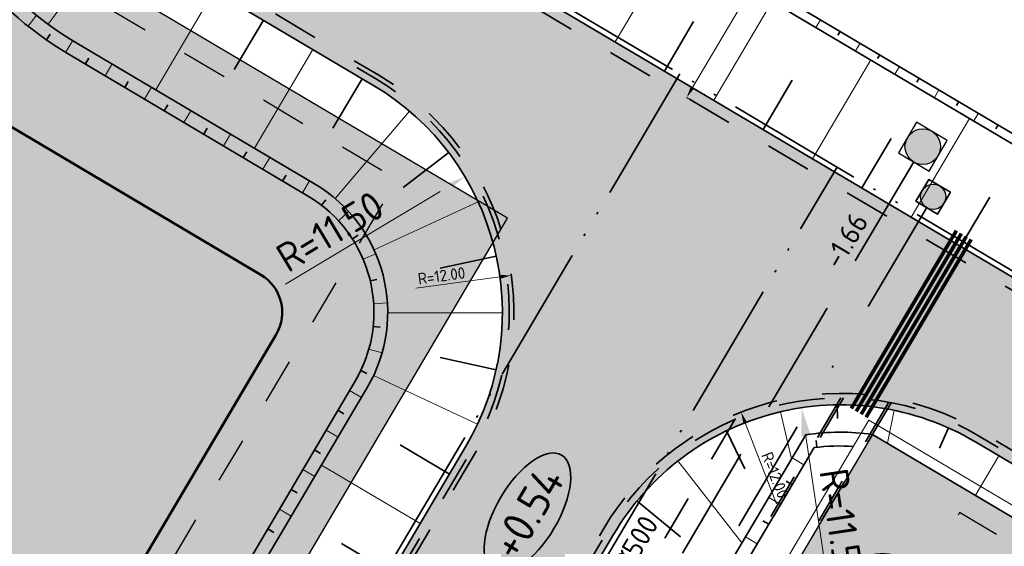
# Model space of a CAD drawing. Header units: metres. Extents: x 90704 to 91821, y 464826 to 465227.
# Tile 6 of 27: x 90816 to 90859, y 464941 to 464964. Entities that reach past the tile are written whole.
import ezdxf
from ezdxf.enums import TextEntityAlignment as Align

# ---------------------------------------------------------------- set-up
doc = ezdxf.new("R2010")
doc.units = ezdxf.units.M
for name, pattern in [('NLCS-HIDDEN', [4, 2, -2]), ('RI-DRAIN_PP80', [9, 6, -1, 0, -1, 0, -1]), ('RI-HWA', [7.4, 5, -2.4]), ('RI-VWA', [11, 5, -3, 0, -3]), ('XX-HIDDEN', [4, 2, -2])]:
    doc.linetypes.add(name, pattern=pattern)
for name, color, linetype, lineweight in [('B-WE-GW-BERM-G', 251, 'Continuous', 18), ('N-WE-GW-BERM-G', 90, 'Continuous', 35), ('N-WE-GW-TALUDARCERING-S', 90, 'Continuous', 25), ('N-WE-GW-TALUDARCERING_KORT-G', 90, 'Continuous', 35), ('N-WE-GW-TALUDARCERING_LANG-G', 90, 'Continuous', 18), ('N-WE-KG-WERKGRENS-G', 10, 'XX-WERKGRENS_CIRCEL', 50), ('N-WE-OG-TERREIN_UITGEEFBAAR-A', 7, 'Continuous', 25), ('N-WE-OG-TERREIN_UITGEEFBAAR-G', 7, 'Continuous', 25), ('N-WE-RI-HWA_RIOOLPUT_INSPECTIEPUT-S', 150, 'Continuous', 25), ('N-WE-RI-HWA_STROOMRICHTING-S', 150, 'Continuous', 25), ('N-WE-RI-HWA_TRANSPORTLEIDING-G', 150, 'RI-HWA', 35), ('N-WE-RI-VWA_RIOOLPUT_INSPECTIEPUT-S', 20, 'Continuous', 25), ('N-WE-RI-VWA_TRANSPORTLEIDING-G', 20, 'RI-VWA', 35), ('N-WE-VH-HOOGTELABEL-S', 7, 'Continuous', 25), ('N-WE-VH-M-500', 7, 'Continuous', 18), ('N-WE-VH-VERHARDING_FUNDERING-G', 7, 'Continuous', 35), ('N-WE-VH-VERHARDING_FUNDERING_GRANULAAT-A', 252, 'Continuous', 18)]:
    doc.layers.add(name, color=color, linetype=linetype, lineweight=lineweight)
for name, color, linetype, lineweight, true_color in [('N-WE-KL-ET_LS_OV_MANTELBUIS-G', 190, 'Continuous', 35, 0x7f00ff), ('N-WE-RI-DRAINAGE_DRAIN_PP_80-G', 7, 'RI-DRAIN_PP80', 35, 0xff9124), ('N-WE-VH-M-200', 7, 'Continuous', 18, 0x7dbf7d), ('N-WE-VH-VERHARDING-G', 7, 'XX-HIDDEN', 35, 0x7dbf7d)]:
    doc.layers.add(name, color=color, linetype=linetype, lineweight=lineweight, true_color=true_color)
doc.styles.add('NLCS-ISO', font='NLCS-ISO.ttf')
doc.styles.add('NLCS-ISO-M200-T25', font='NLCS-ISO.ttf', dxfattribs={"height": 0.5})
doc.styles.add('NLCS-ISO-M500-T25', font='NLCS-ISO.ttf', dxfattribs={"height": 1.25})
doc.linetypes.add('XX-WERKGRENS_CIRCEL', pattern='A,10,-2.5,[69,NLCS.SHX,S=1,R=0,X=0,Y=0],-2.5', length=15)
doc.dimstyles.new('NLCS-M200-T25-PIJL_L2_H1', dxfattribs={"dimscale": 0.2, "dimtxt": 2.5, "dimasz": 2.5, "dimexe": 2, "dimexo": 2, "dimgap": 0.7, "dimtad": 1, "dimzin": 0, "dimdsep": 46, "dimtxsty": 'NLCS-ISO-M200-T25', "dimcen": 0, "dimdle": 2, "dimclrd": 256, "dimclre": 256, "dimclrt": 256, "dimadec": 1, "dimazin": 0, "dimtfac": 1, "dimtdec": 3, "dimtofl": 0, "dimtmove": 0, "dimatfit": 3, "dimfxl": 2, "dimfxlon": 1, "dimtfillclr": 256, "dimtolj": 1, "dimtzin": 0, "dimlwd": -1, "dimlwe": -1, "dimarcsym": 0})
doc.dimstyles.new('NLCS-M500-T25-PIJL_L2_H1', dxfattribs={"dimscale": 0.5, "dimtxt": 2.5, "dimasz": 2.5, "dimexe": 2, "dimexo": 2, "dimgap": 0.7, "dimtad": 1, "dimzin": 0, "dimdsep": 46, "dimtxsty": 'NLCS-ISO-M500-T25', "dimcen": 0, "dimdle": 2, "dimclrd": 256, "dimclre": 256, "dimclrt": 256, "dimadec": 1, "dimazin": 0, "dimtfac": 1, "dimtdec": 3, "dimtofl": 0, "dimtmove": 0, "dimatfit": 3, "dimfxl": 2, "dimfxlon": 1, "dimtfillclr": 256, "dimtolj": 1, "dimtzin": 0, "dimlwd": -1, "dimlwe": -1, "dimarcsym": 0})

# ---------------------------------------------------------------- blocks, each defined once
blk = doc.blocks.new('N-SRI-PUT_HWA-SO')
h = blk.add_hatch(color=256)
h.dxf.hatch_style = 1
h.paths.add_polyline_path([(-2, 0, 1), (2, 0, 1)])
at = {"lineweight": -3, "flags": 128}
blk.add_lwpolyline([(-2, -2), (2, -2), (2, 2), (-2, 2)], close=True, dxfattribs=at)
at = {"lineweight": -3}
blk.add_circle((0, 0), 2, dxfattribs=at)
blk = doc.blocks.new('N-SRI-PUT_VWA-SO')
h = blk.add_hatch(color=256)
edge = h.paths.add_edge_path()
edge.add_arc((0, 0), 2, 0, 360)
at = {"flags": 128}
blk.add_lwpolyline([(-2, 2), (2, 2), (2, -2), (-2, -2)], close=True, dxfattribs=at)
at = {"lineweight": -3, "flags": 128}
blk.add_lwpolyline([(2, -2), (2, 2), (-2, 2), (-2, -2)], close=True, dxfattribs=at)
at = {"lineweight": -3}
blk.add_circle((0, 0), 2, dxfattribs=at)
blk = doc.blocks.new('*D51')
at = {"layer": 'Defpoints', "color": 0, "transparency": 16777216}
for p in [(90847.541, 464947.203), (90851.882, 464936.016)]:
    blk.add_point(p, dxfattribs=at)
at = {"layer": 'N-WE-VH-M-200', "transparency": 16777216}
blk.add_line((90849.091, 464943.207), (90847.721, 464946.737), dxfattribs=at)
blk.add_solid([(90847.799, 464946.767), (90847.644, 464946.707), (90847.541, 464947.203)], dxfattribs=at)
at = {"layer": 'N-WE-VH-M-200', "transparency": 16777216, "insert": (90849.024, 464944.457), "char_height": 0.5, "attachment_point": 5, "rotation": 291.2101, "style": 'NLCS-ISO-M200-T25'}
blk.add_mtext('\\A1;R=12.00', dxfattribs=at)
blk = doc.blocks.new('*D55')
at = {"layer": 'Defpoints', "color": 0, "transparency": 16777216}
for p in [(90837.525, 464953.156), (90825.633, 464951.548)]:
    blk.add_point(p, dxfattribs=at)
at = {"layer": 'N-WE-VH-M-200', "transparency": 16777216}
blk.add_line((90833.355, 464952.592), (90837.029, 464953.089), dxfattribs=at)
blk.add_solid([(90837.018, 464953.172), (90837.041, 464953.006), (90837.525, 464953.156)], dxfattribs=at)
at = {"layer": 'N-WE-VH-M-200', "transparency": 16777216, "insert": (90834.482, 464953.138), "char_height": 0.5, "attachment_point": 5, "rotation": 7.6998, "style": 'NLCS-ISO-M200-T25'}
blk.add_mtext('\\A1;R=12.00', dxfattribs=at)
blk = doc.blocks.new('SAL-HOOGTELABEL_AANLEG-SO')
at = {"linetype": 'Continuous', "lineweight": 35}
blk.add_ellipse((0, 0), major_axis=(-7.32, 0), ratio=0.459953, dxfattribs=at)
at = {"style": 'NLCS-ISO'}
blk.add_attdef('HOOGTE', text='', height=3.5, dxfattribs=at).set_placement((0, 0), align=Align.MIDDLE_CENTER)
blk = doc.blocks.new('*U98')
at = {"layer": 'N-WE-GW-TALUDARCERING_KORT-G'}
for p, q in [((90593.552, 465100.285), (90593.559, 465099.689)), ((90588.721, 465099.155), (90589.517, 465097.496)), ((90598.408, 465099.275), (90598.011, 465098.39)), ((90584.816, 465096.096), (90586.716, 465094.532))]:
    blk.add_line(p, q, dxfattribs=at)
at = {"layer": 'N-WE-GW-TALUDARCERING_LANG-G'}
for p, q in [((90591.075, 465099.984), (90591.554, 465097.935)), ((90596.035, 465100.045), (90595.738, 465098.615)), ((90586.602, 465097.839), (90589.391, 465094.279)), ((90600.594, 465098.065), (90599.576, 465096.343))]:
    blk.add_line(p, q, dxfattribs=at)
blk = doc.blocks.new('*U99')
at = {"layer": 'N-WE-GW-TALUDARCERING_KORT-G'}
for p, q in [((90850.848, 464945.668), (90850.816, 464945.967)), ((90849.772, 464944.036), (90849.514, 464944.189)), ((90848.754, 464942.315), (90848.495, 464942.468))]:
    blk.add_line(p, q, dxfattribs=at)
at = {"layer": 'N-WE-GW-TALUDARCERING_LANG-G'}
for p, q in [((90850.281, 464944.897), (90849.765, 464945.202)), ((90849.263, 464943.176), (90848.747, 464943.481)), ((90848.244, 464941.454), (90847.728, 464941.76))]:
    blk.add_line(p, q, dxfattribs=at)
blk = doc.blocks.new('*D102')
at = {"layer": 'Defpoints', "color": 0, "transparency": 16777216}
for p in [(90885.806, 465029.585), (90845.165, 464960.906), (90845.167, 464960.905)]:
    blk.add_point(p, dxfattribs=at)
at = {"layer": 'N-WE-VH-M-200', "transparency": 16777216}
for p, q in [((90885.807, 465029.584), (90886.151, 465029.38)), ((90885.553, 465029.154), (90845.422, 464961.335)), ((90845.167, 464960.905), (90845.511, 464960.701))]:
    blk.add_line(p, q, dxfattribs=at)
for points in [[(90885.481, 465029.196), (90885.624, 465029.111), (90885.807, 465029.584)], [(90845.35, 464961.377), (90845.493, 464961.292), (90845.167, 464960.905)]]:
    blk.add_solid(points, dxfattribs=at)
at = {"layer": 'N-WE-VH-M-200', "transparency": 16777216, "insert": (90865.151, 464995.443), "char_height": 0.5, "attachment_point": 5, "rotation": 59.3857, "style": 'NLCS-ISO-M200-T25'}
blk.add_mtext('\\A1;79.80', dxfattribs=at)
blk = doc.blocks.new('*U111')
at = {"color": 0, "style": 'NLCS-ISO'}
for tag, p in [('BOB_LINKS', (-36.398, 3.438)), ('RIOOLINFO', (-4.124, 3.938)), ('BOB_RECHTS', (32.311, 3.418))]:
    blk.add_attdef(tag, text='', height=1.8, rotation=359.98338, dxfattribs=at).set_placement(p, align=Align.MIDDLE_CENTER)
blk = doc.blocks.new('*D115')
at = {"layer": 'Defpoints', "color": 0, "transparency": 16777216}
for p in [(90850.185, 464947.39), (90851.882, 464936.016)]:
    blk.add_point(p, dxfattribs=at)
at = {"layer": 'N-WE-VH-M-500', "transparency": 16777216}
blk.add_line((90851.395, 464939.28), (90850.37, 464946.154), dxfattribs=at)
blk.add_solid([(90850.576, 464946.185), (90850.164, 464946.123), (90850.185, 464947.39)], dxfattribs=at)
at = {"layer": 'N-WE-VH-M-500', "transparency": 16777216, "insert": (90851.939, 464942.243), "char_height": 1.25, "attachment_point": 5, "rotation": 278.4835, "style": 'NLCS-ISO-M500-T25'}
blk.add_mtext('\\A1;R=11.50', dxfattribs=at)
blk = doc.blocks.new('*D121')
at = {"layer": 'Defpoints', "color": 0, "transparency": 16777216}
for p in [(90835.499, 464957.458), (90825.633, 464951.548)]:
    blk.add_point(p, dxfattribs=at)
at = {"layer": 'N-WE-VH-M-500', "transparency": 16777216}
blk.add_line((90827.673, 464952.77), (90834.426, 464956.815), dxfattribs=at)
blk.add_solid([(90834.319, 464956.994), (90834.533, 464956.637), (90835.499, 464957.458)], dxfattribs=at)
at = {"layer": 'N-WE-VH-M-500', "transparency": 16777216, "insert": (90829.617, 464955.071), "char_height": 1.25, "attachment_point": 5, "rotation": 30.9231, "style": 'NLCS-ISO-M500-T25'}
blk.add_mtext('\\A1;R=11.50', dxfattribs=at)
blk = doc.blocks.new('*U126')
at = {"layer": 'N-WE-GW-TALUDARCERING_KORT-G'}
for p, q in [((90851.868, 464963.783), (90851.768, 464963.616)), ((90853.589, 464962.765), (90853.49, 464962.597)), ((90855.31, 464961.746), (90855.211, 464961.579)), ((90857.031, 464960.728), (90856.932, 464960.56)), ((90858.753, 464959.709), (90858.653, 464959.542))]:
    blk.add_line(p, q, dxfattribs=at)
at = {"layer": 'N-WE-GW-TALUDARCERING_LANG-G'}
for p, q in [((90851.007, 464964.293), (90850.808, 464963.957)), ((90852.728, 464963.274), (90852.53, 464962.939)), ((90854.449, 464962.256), (90854.251, 464961.92)), ((90856.171, 464961.237), (90855.972, 464960.902)), ((90857.892, 464960.219), (90857.693, 464959.883))]:
    blk.add_line(p, q, dxfattribs=at)
blk = doc.blocks.new('*U127')
at = {"layer": 'N-WE-GW-TALUDARCERING_KORT-G'}
for p, q in [((90844.201, 464962.057), (90845.474, 464964.209)), ((90848.504, 464959.511), (90849.777, 464961.663)), ((90852.807, 464956.965), (90854.08, 464959.116)), ((90857.11, 464954.418), (90858.383, 464956.57))]:
    blk.add_line(p, q, dxfattribs=at)
at = {"layer": 'N-WE-GW-TALUDARCERING_LANG-G'}
for p, q in [((90842.049, 464963.33), (90844.595, 464967.633)), ((90846.352, 464960.784), (90848.898, 464965.087)), ((90850.655, 464958.238), (90853.201, 464962.541)), ((90854.958, 464955.692), (90857.505, 464959.995))]:
    blk.add_line(p, q, dxfattribs=at)
blk = doc.blocks.new('*U128')
at = {"layer": 'N-WE-GW-TALUDARCERING_KORT-G'}
for p, q in [((90826.714, 464964.271), (90825.441, 464962.119)), ((90831.017, 464961.725), (90829.744, 464959.573)), ((90834.792, 464958.503), (90832.801, 464956.991)), ((90836.869, 464953.998), (90834.427, 464953.465)), ((90836.856, 464949.037), (90834.416, 464949.583)), ((90834.824, 464944.498), (90832.672, 464945.771)), ((90832.278, 464940.195), (90830.126, 464941.468))]:
    blk.add_line(p, q, dxfattribs=at)
at = {"layer": 'N-WE-GW-TALUDARCERING_LANG-G'}
for p, q in [((90820.287, 464968.133), (90817.329, 464964.099)), ((90824.562, 464965.544), (90822.016, 464961.241)), ((90828.866, 464962.998), (90826.319, 464958.695)), ((90833.077, 464960.314), (90829.84, 464956.503)), ((90836.076, 464956.363), (90831.536, 464954.27)), ((90837.133, 464951.517), (90832.133, 464951.53)), ((90836.05, 464946.676), (90831.521, 464948.794)), ((90833.551, 464942.347), (90829.248, 464944.893))]:
    blk.add_line(p, q, dxfattribs=at)
blk = doc.blocks.new('*U129')
at = {"layer": 'N-WE-GW-TALUDARCERING_KORT-G'}
for p, q in [((90817.25, 464963.418), (90817.422, 464963.663)), ((90818.947, 464962.36), (90819.1, 464962.618)), ((90820.668, 464961.342), (90820.821, 464961.6)), ((90822.389, 464960.323), (90822.542, 464960.581)), ((90824.111, 464959.305), (90824.263, 464959.563)), ((90825.832, 464958.286), (90825.985, 464958.544)), ((90827.553, 464957.268), (90827.706, 464957.526)), ((90829.249, 464956.21), (90829.433, 464956.447)), ((90830.594, 464954.743), (90830.846, 464954.905)), ((90831.374, 464952.911), (90831.665, 464952.981)), ((90831.5, 464950.925), (90831.798, 464950.893)), ((90830.959, 464949.009), (90831.23, 464948.88)), ((90829.961, 464947.277), (90830.219, 464947.124)), ((90828.943, 464945.555), (90829.201, 464945.403)), ((90827.924, 464943.834), (90828.183, 464943.681)), ((90826.906, 464942.113), (90827.164, 464941.96))]:
    blk.add_line(p, q, dxfattribs=at)
at = {"layer": 'N-WE-GW-TALUDARCERING_LANG-G'}
for p, q in [((90816.449, 464964.015), (90816.822, 464964.485)), ((90818.087, 464962.871), (90818.399, 464963.383)), ((90819.807, 464961.851), (90820.113, 464962.367)), ((90821.529, 464960.832), (90821.834, 464961.349)), ((90823.25, 464959.814), (90823.555, 464960.33)), ((90824.971, 464958.795), (90825.277, 464959.312)), ((90826.692, 464957.777), (90826.998, 464958.293)), ((90828.414, 464956.758), (90828.719, 464957.275)), ((90829.984, 464955.534), (90830.426, 464955.939)), ((90831.061, 464953.86), (90831.613, 464954.095)), ((90831.521, 464951.923), (90832.12, 464951.962)), ((90831.311, 464949.944), (90831.888, 464949.781)), ((90830.47, 464948.137), (90830.987, 464947.832)), ((90829.452, 464946.416), (90829.968, 464946.111)), ((90828.434, 464944.695), (90828.95, 464944.389)), ((90827.415, 464942.974), (90827.931, 464942.668))]:
    blk.add_line(p, q, dxfattribs=at)

msp = doc.modelspace()

# ---------------------------------------------------------------- hatches: boundary and pattern name
at = {"layer": 'N-WE-OG-TERREIN_UITGEEFBAAR-A', "true_color": 0xfbd0d2}
h = msp.add_hatch(color=254, dxfattribs=at)
h.dxf.hatch_style = 1
h.paths.add_polyline_path([(90930.939, 465015.065), (90880.63, 464930.042), (90853.277, 464946.229), (90821.451, 464892.441), (90909.256, 464840.486), (90991.425, 464979.252)])
h = msp.add_hatch(color=254, dxfattribs=at)
h.dxf.hatch_style = 1
h.paths.add_polyline_path([(90837.359, 464955.648), (90817.107, 464967.631), (90821.435, 464974.948), (90773.157, 465003.515), (90737.001, 464942.405), (90805.529, 464901.861), (90805.533, 464901.859)])
at = {"layer": 'N-WE-VH-VERHARDING_FUNDERING_GRANULAAT-A'}
h = msp.add_hatch(dxfattribs=at)
h.set_pattern_fill('AVH-FUNDERING_GRANULAAT', color=256, scale=0.5, pattern_type=2)
h.set_pattern_definition([(59.3715, (90932.631, 465024.232), (-4.30244, 2.54735), [0, -5]), (59.3715, (90934.162, 465023.3836), (-4.30244, 2.54735), [0, -5]), (59.3715, (90931.915, 465024.8883), (-4.30244, 2.54735), [0, -5]), (37.5701, (90931.9244, 465021.8613), (11.9444838, 10.3599876), [0.53851, -26.38731]), (276.2414, (90932.3512, 465022.1897), (-0.96285, 18.0020254), [0.25, -24.75]), (189.9728, (90932.37837, 465021.94113), (38.5513942, 6.228147), [0.46098, -45.63674]), (265.9366, (90932.054, 465020.2156), (1.755106, -6.84979), [0.1118, -11.06854]), (25.6814, (90932.0461, 465020.1041), (9.397142, 6.057537), [0.18028, -17.84748]), (167.8064, (90932.2086, 465020.1823), (-11.152233, 0.792257), [0.15812, -15.65328]), (284.3715, (90934.1146, 465022.7145), (4.302446, -2.54735), [0.21213, -6.85894]), (59.3715, (90934.167, 465022.509), (-1.7551, 6.84979), [0.3, -4.7]), (194.3715, (90934.32, 465022.767), (-2.54735, -4.302446), [0.21213, -6.85894]), (310.9366, (90931.0553, 465023.8285), (-6.057548, 9.397131), [0.15812, -15.65328]), (59.3715, (90931.159, 465023.709), (-1.7551, 6.84979), [0.25, -4.75]), (202.5016, (90931.2863, 465023.9242), (-16.246928, -7.812639), [0.25, -24.75]), (273.0616, (90929.6622, 465021.5737), (0.792242, 11.152236), [0.18028, -17.84748]), (40.9366, (90929.6718, 465021.3936), (-9.397131, -6.057548), [0.31623, -15.49516]), (186.2414, (90929.9107, 465021.6008), (18.0020254, 0.96285), [0.25, -24.75]), (59.3715, (90930.573, 465022.7195), (-4.30244, 2.54735), [0, -5]), (59.3715, (90931.004, 465020.8955), (-4.30244, 2.54735), [0, -5]), (59.3715, (90933.309, 465021.1577), (-4.30244, 2.54735), [0, -5]), (59.3715, (90932.663, 465023.109), (-4.30244, 2.54735), [0, -5]), (59.3715, (90931.193, 465022.2944), (-4.30244, 2.54735), [0, -5]), (59.3715, (90930.5034, 465021.424), (-4.30244, 2.54735), [0, -5]), (59.3715, (90930.991, 465021.6586), (-4.30244, 2.54735), [0, -5]), (59.3715, (90931.9216, 465020.875), (-4.30244, 2.54735), [0, -5]), (59.3715, (90931.138, 465019.9445), (-4.30244, 2.54735), [0, -5]), (59.3715, (90930.174, 465020.5734), (-4.30244, 2.54735), [0, -5]), (59.3715, (90929.151, 465021.0047), (-4.30244, 2.54735), [0, -5]), (59.3715, (90929.7686, 465022.4404), (-4.30244, 2.54735), [0, -5]), (59.3715, (90930.157, 465023.489), (-4.30244, 2.54735), [0, -5]), (59.3715, (90931.2206, 465024.893), (-4.30244, 2.54735), [0, -5]), (59.3715, (90931.943, 465023.0705), (-4.30244, 2.54735), [0, -5]), (59.3715, (90930.914, 465023.099), (-4.30244, 2.54735), [0, -5]), (59.3715, (90933.183, 465022.22), (-4.30244, 2.54735), [0, -5]), (59.3715, (90932.6337, 465020.802), (-4.30244, 2.54735), [0, -5]), (59.3715, (90934.3445, 465021.5325), (-4.30244, 2.54735), [0, -5]), (59.3715, (90933.2457, 465020.2655), (-4.30244, 2.54735), [0, -5]), (59.3715, (90932.5596, 465018.8123), (-4.30244, 2.54735), [0, -5]), (59.3715, (90933.0804, 465019.201), (-4.30244, 2.54735), [0, -5]), (59.3715, (90932.5035, 465019.601), (-4.30244, 2.54735), [0, -5]), (59.3715, (90934.8987, 465022.076), (-4.30244, 2.54735), [0, -5]), (59.3715, (90933.4403, 465023.6366), (-4.30244, 2.54735), [0, -5]), (59.3715, (90932.022, 465024.1857), (-4.30244, 2.54735), [0, -5]), (59.3715, (90933.948, 465020.3725), (-4.30244, 2.54735), [0, -5])])
edge = h.paths.add_edge_path()
edge.add_arc((90800.42, 464908.936), 11.5, 239.387, 329.3872)
edge.add_line((90810.317, 464903.08), (90835.53, 464945.692))
edge.add_arc((90825.633, 464951.548), 11.5, 329.3872, 419.3861)
edge.add_line((90831.49, 464961.445), (90821.148, 464967.565))
edge.add_arc((90826.495, 464976.601), 10.5, 149.3872, 239.3858, ccw=False)
edge.add_line((90817.458, 464981.948), (90850.969, 465038.583))
edge.add_arc((90842.793, 465043.421), 9.5, 329.3872, 419.3872)
edge.add_line((90847.631, 465051.597), (90866.565, 465040.394))
edge.add_arc((90863.764, 465035.66), 5.5, 59.3872, 149.3872)
edge.add_line((90859.03, 465038.461), (90825.519, 464981.826))
edge.add_arc((90831.974, 464978.007), 7.5, 149.3872, 239.3858)
edge.add_line((90828.155, 464971.552), (90871.013, 464946.191))
edge.add_arc((90874.833, 464952.646), 7.5, 239.3858, 329.3872)
edge.add_line((90881.288, 464948.827), (90914.793, 465005.452))
edge.add_arc((90910.089, 465008.26), 5.478, 329.1675, 419.5854)
edge.add_line((90912.862, 465012.985), (90916.287, 465010.957))
edge.add_arc((90920.618, 465018.271), 8.5, 239.3715, 329.3715)
edge.add_line((90927.932, 465013.94), (90885.275, 464941.82))
edge.add_arc((90876.239, 464947.167), 10.5, 239.3863, 329.3875, ccw=False)
edge.add_line((90870.891, 464938.13), (90857.738, 464945.913))
edge.add_arc((90851.882, 464936.016), 11.5, 59.386, 149.3872)
edge.add_line((90841.985, 464941.872), (90816.771, 464899.26))
edge.add_arc((90826.669, 464893.404), 11.5, 149.3872, 239.387)
edge.add_line((90820.812, 464883.507), (90794.563, 464899.039))

# ---------------------------------------------------------------- linework, layer by layer
at = {"layer": 'B-WE-GW-BERM-G', "flags": 128}
for points in [[(90925.604, 465006.049), (90880.63, 464930.042), (90853.277, 464946.229), (90821.451, 464892.441), (90863.577, 464867.514)], [(90924.473, 465005.02), (90880.472, 464930.659), (90853.119, 464946.845), (90820.834, 464892.282), (90863.348, 464867.127)]]:
    msp.add_lwpolyline(points, dxfattribs=at)
at = {"layer": 'N-WE-GW-BERM-G', "flags": 128}
for points in [[(90845.235, 465047.56, -0.414214), (90846.814, 465041.395), (90813.135, 464984.511, 0.414286), (90818.579, 464963.275), (90828.943, 464957.142, -0.414208), (90831.227, 464948.238), (90806.014, 464905.626, -0.414215), (90797.109, 464903.342)], [(90844.929, 465047.043, -0.414214), (90846.298, 465041.701), (90812.619, 464984.817, 0.414286), (90818.274, 464962.758), (90828.638, 464956.626, -0.414208), (90830.711, 464948.544), (90805.497, 464905.931, -0.414215), (90797.415, 464903.858)], [(90910.451, 465008.95, -0.414214), (90910.626, 465008.265), (90876.953, 464951.391, -0.414141), (90873.528, 464950.513), (90830.68, 464975.868, -0.414287), (90829.802, 464979.293), (90863.481, 465036.176, -0.414214), (90864.166, 465036.351)], [(90910.252, 465008.615, -0.414214), (90910.291, 465008.464), (90876.617, 464951.59, -0.414141), (90873.727, 464950.849), (90830.879, 464976.203, -0.414287), (90830.137, 464979.094), (90863.816, 465035.977, -0.414214), (90863.967, 465036.016)], [(90823.35, 464887.815, -0.413782), (90821.075, 464896.714), (90850.362, 464946.211, -0.07107), (90853.277, 464946.229)], [(90823.657, 464888.331, -0.413782), (90821.591, 464896.409), (90850.73, 464945.655, -0.044293), (90852.446, 464945.707)]]:
    msp.add_lwpolyline(points, format="xyb", dxfattribs=at)
msp.add_lwpolyline([(90853.277, 464946.229), (90880.63, 464930.042), (90929.609, 465012.817)], dxfattribs=at)
at = {"layer": 'N-WE-KG-WERKGRENS-G', "flags": 128}
msp.add_lwpolyline([(90846.673, 465053.914), (90842.189, 465046.341), (90843.824, 465045.373), (90809.177, 464986.855, 0.414286), (90816.237, 464959.316), (90826.601, 464953.183, -0.414208), (90827.268, 464950.581), (90801.596, 464907.194, -0.414215), (90797.487, 464906.14), (90796.198, 464906.902), (90791.3, 464898.65), (90821.99, 464880.43), (90826.911, 464888.72), (90825.62, 464889.489, -0.413353), (90824.573, 464893.594), (90852.08, 464940.081, -0.414223), (90854.683, 464940.749), (90882.036, 464924.563), (90938.558, 465020.086), (90932.092, 465023.911), (90926.641, 465014.704, -0.414214), (90917.051, 465012.247), (90846.674, 465053.916)], format="xyb", dxfattribs=at)
at = {"layer": 'N-WE-KL-ET_LS_OV_MANTELBUIS-G', "const_width": 0.16, "flags": 128}
for points in [[(90852.348, 464947.359), (90856.932, 464955.105)], [(90852.564, 464947.232), (90857.147, 464954.978)], [(90852.779, 464947.105), (90857.362, 464954.85)], [(90852.994, 464946.977), (90857.577, 464954.723)]]:
    msp.add_lwpolyline(points, dxfattribs=at)
at = {"layer": 'N-WE-OG-TERREIN_UITGEEFBAAR-G', "color": 11, "true_color": 0xf27172, "flags": 128}
for points in [[(90930.939, 465015.065), (90880.63, 464930.042), (90853.277, 464946.229), (90821.451, 464892.441), (90909.256, 464840.486), (90991.425, 464979.252)], [(90837.359, 464955.648), (90817.107, 464967.631), (90821.435, 464974.948), (90773.157, 465003.515), (90737.001, 464942.405), (90805.529, 464901.861), (90805.533, 464901.859)]]:
    msp.add_lwpolyline(points, close=True, dxfattribs=at)
at = {"layer": 'N-WE-OG-TERREIN_UITGEEFBAAR-G', "linetype": 'NLCS-HIDDEN', "flags": 128}
for points in [[(90986.104, 464980.079), (90930.781, 465012.834), (90880.982, 464928.673), (90857.071, 464942.822), (90828.3, 464894.198), (90907.501, 464847.334)], [(90817.011, 464969.432), (90773.896, 464994.944), (90743.851, 464944.163), (90803.776, 464908.708), (90832.546, 464957.334), (90815.738, 464967.28)]]:
    msp.add_lwpolyline(points, close=True, dxfattribs=at)
at = {"layer": 'N-WE-RI-DRAINAGE_DRAIN_PP_80-G', "flags": 128}
for points in [[(90875.338, 465032.066), (90912.559, 465010.028, -0.414214), (90913.963, 465004.548), (90881.053, 464948.963, -0.414141), (90871.102, 464946.412), (90828.253, 464971.767, -0.414287), (90825.702, 464981.72), (90858.617, 465037.314, -0.414214), (90864.097, 465038.718), (90874.095, 465032.802)], [(90844.868, 464961.935), (90810.115, 464903.199, -0.414215), (90794.683, 464899.241, -0.414215)], [(90820.918, 464883.718, -0.413782), (90816.974, 464899.141), (90851.728, 464957.876)]]:
    msp.add_lwpolyline(points, format="xyb", dxfattribs=at)
at = {"layer": 'N-WE-RI-HWA_TRANSPORTLEIDING-G', "flags": 128}
msp.add_lwpolyline([(90855.07, 464958.098), (90812.295, 464885.804)], dxfattribs=at)
at = {"layer": 'N-WE-RI-VWA_TRANSPORTLEIDING-G', "flags": 128}
msp.add_lwpolyline([(90855.637, 464956.107), (90812.865, 464883.812)], dxfattribs=at)
at = {"layer": 'N-WE-VH-VERHARDING-G', "flags": 128}
for points in [[(90847.885, 465052.027, -0.414214), (90851.399, 465038.328), (90817.888, 464981.694, 0.414206), (90821.402, 464967.995), (90831.744, 464961.876, -0.414208), (90835.961, 464945.437), (90810.747, 464902.825, -0.414215), (90794.309, 464898.608), (90793.311, 464899.199)], [(90866.819, 465040.824), (90866.819, 465040.824, 0.414214), (90858.6, 465038.715), (90825.089, 464982.081, 0.414206), (90827.9, 464971.122), (90870.759, 464945.761, 0.414221), (90881.718, 464948.572), (90915.223, 465005.197, 0.414133), (90913.116, 465013.415)], [(90927.502, 465014.195), (90884.845, 464942.074, -0.41422), (90871.146, 464938.56), (90857.993, 464946.343, 0.41422), (90841.554, 464942.127), (90816.341, 464899.515, 0.414212), (90820.558, 464883.077), (90824.257, 464880.888)], [(90830.782, 464962.213), (90831.642, 464961.703, -0.414208), (90835.789, 464945.539), (90810.575, 464902.927, -0.414215), (90794.411, 464898.781), (90793.413, 464899.371)], [(90858.752, 464945.662), (90857.891, 464946.171, 0.41422), (90841.727, 464942.025), (90816.513, 464899.413, 0.414212), (90820.66, 464883.249), (90824.359, 464881.06)]]:
    msp.add_lwpolyline(points, format="xyb", dxfattribs=at)
for points in [[(90851.892, 464947.816), (90816.331, 464887.715)], [(90852.008, 464947.815), (90816.387, 464887.614)], [(90853.988, 464947.627), (90817.505, 464885.969)], [(90854.093, 464947.607), (90817.573, 464885.887)], [(90847.27, 464946.877), (90814.928, 464892.218)]]:
    msp.add_lwpolyline(points, dxfattribs=at)
at = {"layer": 'N-WE-VH-VERHARDING_FUNDERING-G', "flags": 128}
msp.add_lwpolyline([(90794.563, 464899.039, 0.414215), (90810.317, 464903.08), (90835.53, 464945.692, 0.414208), (90831.49, 464961.445), (90821.148, 464967.565, -0.414206), (90817.458, 464981.948), (90850.969, 465038.583, 0.414214), (90847.631, 465051.597), (90866.565, 465040.394, 0.414214), (90859.03, 465038.461), (90825.519, 464981.826, 0.414206), (90828.155, 464971.552), (90871.013, 464946.191, 0.414221), (90881.288, 464948.827), (90914.793, 465005.452, 0.416351), (90912.862, 465012.985), (90916.287, 465010.957, 0.414214), (90927.932, 465013.94), (90885.275, 464941.82, -0.41422), (90870.891, 464938.13), (90857.738, 464945.913, 0.41422), (90841.985, 464941.872), (90816.771, 464899.26, 0.414212), (90820.812, 464883.507)], format="xyb", close=True, dxfattribs=at)

# ---------------------------------------------------------------- block references
at = {"layer": 'N-WE-GW-TALUDARCERING-S'}
for name, p in [('*U128', (0, 0)), ('*U129', (0, 0)), ('*U127', (0, 0)), ('*U126', (0, 0)), ('*U98', (258.185, -152.768)), ('*U99', (0, 0))]:
    msp.add_blockref(name, p, dxfattribs=at)
at = {"layer": 'N-WE-RI-HWA_RIOOLPUT_INSPECTIEPUT-S', "xscale": 0.3875, "yscale": 0.3875, "zscale": 0.3875, "rotation": 329.3715146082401}
msp.add_blockref('N-SRI-PUT_HWA-SO', (90855.465, 464958.764), dxfattribs=at)
at = {"layer": 'N-WE-RI-HWA_STROOMRICHTING-S'}
ref = msp.add_blockref('*U111', (90844.577, 464940.356), dxfattribs=dict(at, xscale=0.5, yscale=0.5, zscale=0.5, rotation=59.3881308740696))
ref.add_attrib('RIOOLINFO', '41m BT %%c500', dxfattribs={"layer": '0', "color": 0, "height": 0.9, "rotation": 59.3715, "style": 'NLCS-ISO'}).set_placement((90841.832, 464939.584), align=Align.MIDDLE_CENTER)
ref.add_attrib('BOB_LINKS', '-1.66', dxfattribs={"layer": '0', "color": 0, "height": 0.9, "rotation": 59.3715, "style": 'NLCS-ISO'}).set_placement((90834.604, 464925.11), align=Align.MIDDLE_CENTER)
ref.add_attrib('BOB_RECHTS', '-1.66', dxfattribs={"layer": '0', "color": 0, "height": 0.9, "rotation": 59.3715, "style": 'NLCS-ISO'}).set_placement((90852.107, 464954.672), align=Align.MIDDLE_CENTER)
at = {"layer": 'N-WE-RI-VWA_RIOOLPUT_INSPECTIEPUT-S', "xscale": 0.275, "yscale": 0.275, "zscale": 0.275, "rotation": 59.38722562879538}
msp.add_blockref('N-SRI-PUT_VWA-SO', (90855.917, 464956.581), dxfattribs=at)
at = {"layer": 'N-WE-VH-HOOGTELABEL-S', "xscale": 0.4, "yscale": 0.4, "zscale": 0.4, "rotation": 59.37151460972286}
msp.add_blockref('SAL-HOOGTELABEL_AANLEG-SO', (90838.226, 464942.809), dxfattribs=at).add_auto_attribs({'HOOGTE': '+0.54'})

# ---------------------------------------------------------------- dimensions: what is measured, and where the dimension line sits
at = {"layer": 'N-WE-VH-M-200'}
dim = msp.add_aligned_dim(p1=(90885.806, 465029.585), p2=(90845.165, 464960.906), distance=0.002, dimstyle='NLCS-M200-T25-PIJL_L2_H1', dxfattribs=at)
dim.commit()
dim.dimension.update_dxf_attribs({"geometry": '*D102', "text_midpoint": (90865.151, 464995.443)})
for center, mpoint, picture, middle in [((90825.633, 464951.548), (90837.525, 464953.156), '*D55', (90834.534, 464952.752)), ((90851.882, 464936.016), (90847.541, 464947.203), '*D51', (90848.661, 464944.316))]:
    dim = msp.add_radius_dim(center=center, mpoint=mpoint, dimstyle='NLCS-M200-T25-PIJL_L2_H1', override={"dimpost": 'R=<>'}, dxfattribs=at)
    dim.commit()
    dim.dimension.update_dxf_attribs({"geometry": picture, "text_midpoint": middle, "dimtype": 164})
at = {"layer": 'N-WE-VH-M-500'}
for center, mpoint, picture, middle in [((90825.633, 464951.548), (90835.499, 464957.458), '*D121', (90830.118, 464954.235)), ((90851.882, 464936.016), (90850.185, 464947.39), '*D115', (90850.975, 464942.099))]:
    dim = msp.add_radius_dim(center=center, mpoint=mpoint, dimstyle='NLCS-M500-T25-PIJL_L2_H1', override={"dimpost": 'R=<>'}, dxfattribs=at)
    dim.commit()
    dim.dimension.update_dxf_attribs({"geometry": picture, "text_midpoint": middle, "dimtype": 164})

doc.saveas('drawing.dxf')
